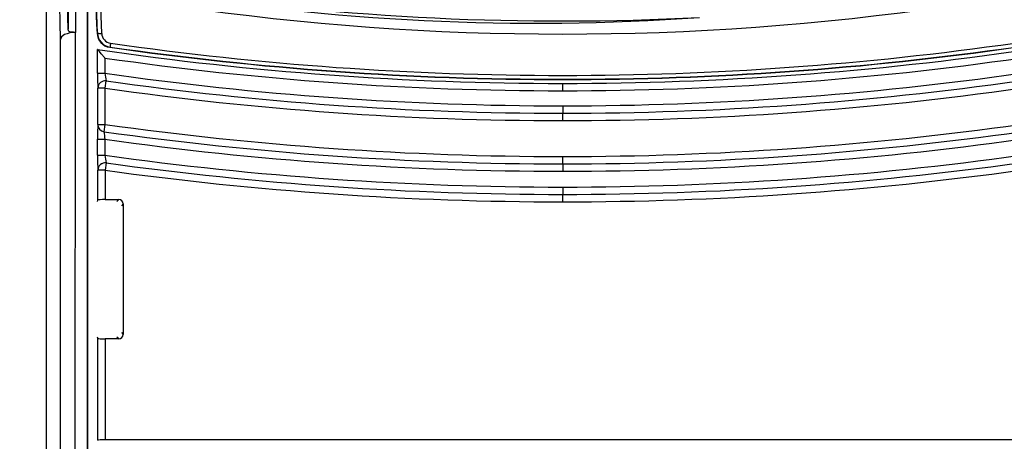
# Model space of a CAD drawing. Header units: millimetres. Extents: x 0 to 838, y 0 to 648.
# Tile 3 of 45: x 65 to 131, y 225 to 254. Entities that reach past the tile are written whole.
import ezdxf

# ---------------------------------------------------------------- set-up
doc = ezdxf.new("R2010")
doc.units = ezdxf.units.MM
doc.header["$LTSCALE"] = 3
doc.layers.add('DIMENSIONS', color=140, linetype='Continuous', lineweight=25)
doc.styles.add('SLDTEXTSTYLE0', font='TXT', dxfattribs={"width": 0.7})
doc.dimstyles.new('SLDDIMSTYLE0', dxfattribs={"dimtxt": 6.474023, "dimasz": 9.906, "dimexe": 0, "dimexo": 0.0625, "dimgap": 1.618506, "dimtad": 0, "dimtih": 1, "dimtoh": 1, "dimrnd": 1e-09, "dimzin": 12, "dimdsep": 46, "dimtxsty": 'SLDTEXTSTYLE0', "dimsah": 1, "dimcen": 0.09, "dimadec": 0, "dimazin": 3, "dimtfac": 1, "dimtofl": 0, "dimtmove": 0, "dimatfit": 3, "dimfxl": 0, "dimfrac": 2, "dimtolj": 1, "dimtzin": 12, "dimarcsym": 0})

# ---------------------------------------------------------------- blocks, each defined once
blk = doc.blocks.new('_D')
at = {"layer": 'DIMENSIONS'}
for p, q in [((107.22, 299.76), (35.348, 299.76)), ((44.873, 299.76), (44.873, 216.689)), ((35.254, 204.951), (33.08, 204.951)), ((33.08, 204.951), (33.08, 194.661)), ((54.492, 204.951), (56.666, 204.951)), ((56.666, 204.951), (56.666, 194.661)), ((33.08, 194.661), (35.254, 194.661)), ((56.666, 194.661), (54.492, 194.661)), ((44.873, 110.141), (44.873, 193.212)), ((132.119, 110.141), (35.348, 110.141))]:
    blk.add_line(p, q, dxfattribs=at)
for points in [[(44.873, 299.76), (43.349, 289.854), (46.397, 289.854)], [(44.873, 110.141), (46.397, 120.047), (43.349, 120.047)]]:
    blk.add_solid(points, dxfattribs=at)
at = {"layer": 'DIMENSIONS', "char_height": 6.35, "attachment_point": 1, "style": 'SLDTEXTSTYLE0'}
for s, insert in [('189.6', (32.561, 214.586)), ('7.47', (35.254, 202.847))]:
    blk.add_mtext(s, dxfattribs=dict(at, insert=insert))
blk = doc.blocks.new('_D_3')
at = {"layer": 'DIMENSIONS'}
for p, q in [((111.97, 310.658), (163.167, 310.658)), ((153.642, 310.658), (153.642, 222.138)), ((144.023, 210.399), (141.849, 210.399)), ((141.849, 210.399), (141.849, 200.11)), ((163.261, 210.399), (165.435, 210.399)), ((165.435, 210.399), (165.435, 200.11)), ((141.849, 200.11), (144.023, 200.11)), ((165.435, 200.11), (163.261, 200.11)), ((153.642, 110.141), (153.642, 198.661)), ((139.739, 110.141), (163.167, 110.141))]:
    blk.add_line(p, q, dxfattribs=at)
for points in [[(153.642, 310.658), (152.118, 300.752), (155.166, 300.752)], [(153.642, 110.141), (155.166, 120.047), (152.118, 120.047)]]:
    blk.add_solid(points, dxfattribs=at)
at = {"layer": 'DIMENSIONS', "char_height": 6.35, "attachment_point": 1, "style": 'SLDTEXTSTYLE0'}
for s, insert in [('200.5', (141.33, 220.034)), ('7.89', (144.023, 208.296))]:
    blk.add_mtext(s, dxfattribs=dict(at, insert=insert))

msp = doc.modelspace()

# ---------------------------------------------------------------- linework, layer by layer
for p, q in [((67.977, 293.41), (67.977, 253.067)), ((68.476, 293.41), (68.472, 252.851)), ((66.49, 286.643), (66.49, 145.517)), ((69.285, 212.523), (69.285, 271.744)), ((69.303, 271.743), (69.303, 212.541)), ((68.468, 211.51), (68.472, 252.851)), ((69.941, 252.784), (69.963, 252.804)), ((67.468, 211.493), (67.468, 252.359)), ((69.977, 251.69), (69.977, 251.69)), ((69.977, 250.084), (69.977, 251.69)), ((70.798, 251.837), (70.819, 251.856)), ((70.477, 251.112), (70.477, 250.084)), ((69.977, 250.084), (70.477, 250.084)), ((70.495, 249.072), (70.565, 249.567)), ((70.565, 249.567), (70.565, 249.567)), ((101.46, 249.394), (101.46, 249.394)), ((69.995, 249.072), (69.994, 249.072)), ((70.495, 249.072), (69.995, 249.072)), ((69.995, 246.617), (69.995, 249.072)), ((70.495, 246.617), (70.495, 249.072)), ((101.46, 247.877), (101.46, 247.377)), ((101.46, 246.877), (101.46, 247.377)), ((101.46, 247.377), (101.46, 247.377)), ((69.994, 246.617), (69.995, 246.617)), ((69.995, 246.617), (70.495, 246.617)), ((70.425, 246.122), (70.495, 246.617)), ((70.425, 246.122), (70.425, 246.122)), ((69.977, 244.53), (69.977, 245.61)), ((69.977, 245.61), (70.477, 245.61)), ((70.477, 245.61), (70.477, 244.53)), ((69.977, 244.53), (70.477, 244.53)), ((70.563, 244.013), (70.495, 243.517)), ((70.563, 244.013), (70.563, 244.013)), ((101.46, 243.947), (101.46, 244.447)), ((101.46, 243.947), (101.46, 243.947)), ((101.46, 243.947), (101.46, 243.447)), ((69.995, 243.517), (69.994, 243.518)), ((70.495, 243.517), (69.995, 243.517)), ((69.995, 241.486), (69.995, 243.517)), ((70.495, 243.517), (70.495, 241.529)), ((101.46, 242.377), (101.46, 241.877)), ((69.977, 241.398), (69.995, 241.486)), ((70.495, 241.529), (71.419, 241.529)), ((71.288, 241.398), (71.419, 241.529)), ((101.46, 241.377), (101.46, 241.877)), ((101.46, 241.877), (101.46, 241.877)), ((71.718, 241.23), (71.586, 241.099)), ((71.718, 241.23), (71.718, 232.39)), ((69.995, 232.135), (69.977, 232.223)), ((69.995, 225.245), (69.995, 232.135)), ((70.495, 232.092), (70.495, 225.254)), ((71.419, 232.092), (70.495, 232.092)), ((71.419, 232.092), (71.288, 232.223)), ((71.586, 232.522), (71.718, 232.39)), ((69.995, 225.245), (69.977, 225.228)), ((132.425, 225.254), (70.495, 225.254))]:
    msp.add_line(p, q)
at = {"flags": 128}
for points in [[(67.468, 252.359), (67.396, 255.816), (67.329, 259.568), (67.267, 263.588), (67.211, 267.834), (67.161, 272.326), (67.117, 277.036), (67.078, 281.956), (67.047, 287.022), (67.022, 292.2), (67.005, 297.429), (66.994, 302.734), (66.99, 308.08)], [(67.977, 253.067), (67.906, 256.463), (67.84, 260.16), (67.779, 264.131), (67.724, 268.327), (67.674, 272.766), (67.63, 277.419), (67.592, 282.282), (67.561, 287.287), (67.537, 292.401), (67.519, 297.562), (67.509, 302.795), (67.505, 308.065)], [(69.963, 252.804), (69.578, 263.443), (69.295, 274.127), (69.114, 284.855), (69.038, 295.625)], [(70.257, 252.782), (69.868, 263.475), (69.582, 274.187), (69.398, 284.917), (69.317, 295.649)], [(68.472, 252.851), (68.28, 252.84), (68.089, 252.81), (67.909, 252.761), (67.748, 252.694), (67.542, 252.536), (67.468, 252.359)], [(68.472, 252.851), (68.352, 252.854), (68.251, 252.861), (68.109, 252.888), (68.05, 252.917), (68.009, 252.957), (67.977, 253.067)], [(70.477, 251.112), (70.474, 251.116), (70.23, 251.398), (70.099, 251.549), (70.023, 251.637), (69.986, 251.68), (69.977, 251.69)], [(101.46, 248.894), (101.46, 248.991), (101.46, 249.084), (101.46, 249.169), (101.46, 249.245), (101.46, 249.307), (101.46, 249.354), (101.46, 249.383), (101.46, 249.394)]]:
    msp.add_lwpolyline(points, dxfattribs=at)
for centre, radius, start, end in [((1085.965, 296.451), 1016.963, 181.392207, 182.460992), ((99.647, 409.031), 155.564, 260.34846, 274.08226), ((101.382, 433.605), 179.986, 261.55932, 272.97453), ((101.46, 433.733), 181.001, 261.70894, 278.29106), ((70.939, 252.827), 1, 182.45913, 261.8593), ((70.159, 253.475), 0.699, 253.68704, 278.045), ((70.961, 252.845), 1, 182.37731, 261.80908), ((70.957, 252.811), 0.7, 182.30377, 261.75507), ((258.123, 225.281), 189.18, 171.84469, 171.92478), ((101.438, 465.487), 215.55, 261.84355, 278.16805), ((101.46, 466.412), 217.018, 261.65876, 270), ((101.46, 466.137), 216.483, 261.85746, 278.14254), ((101.46, 466.15), 216.473, 261.86262, 278.13719), ((101.46, 466.412), 217.018, 270, 278.34124), ((101.44, 466.135), 217.24, 261.8059, 270.00524), ((101.479, 466.135), 217.24, 269.99476, 278.1941), ((85.391, 249.839), 15.415, 179.08834, 182.85261), ((75.995, 250.753), 5.558, 186.90791, 192.32059), ((101.442, 466.167), 218.29, 261.84492, 270.00459), ((101.477, 466.167), 218.29, 269.99541, 278.15508), ((70.494, 249.072), 0.5, 81.91588, 179.97552), ((70.495, 249.071), 0.5, 81.91598, 179.97551), ((101.46, 466.412), 219.035, 261.89149, 270), ((101.46, 466.412), 219.035, 261.8914, 270), ((101.46, 466.412), 219.035, 270, 278.10851), ((101.46, 466.412), 219.035, 270, 278.1086), ((101.442, 466.168), 219.291, 261.88698, 270.00452), ((101.477, 466.168), 219.291, 269.99548, 278.11302), ((85.142, 245.855), 15.166, 177.12127, 180.92781), ((70.494, 246.617), 0.5, 180.0172, 261.96358), ((70.495, 246.618), 0.5, 180.01717, 261.96368), ((101.443, 466.171), 221.724, 261.97648, 270.00437), ((101.477, 466.171), 221.724, 269.99563, 278.02352), ((101.46, 466.412), 222.465, 261.98085, 270), ((101.46, 466.412), 222.465, 261.98078, 270), ((74.125, 246.243), 3.703, 181.87466, 189.84945), ((101.46, 466.412), 222.465, 270, 278.01915), ((101.46, 466.412), 222.465, 270, 278.01922), ((101.443, 466.172), 222.725, 262.00821, 270.00432), ((101.476, 466.172), 222.725, 269.99568, 277.99179), ((85.37, 244.285), 15.395, 179.08743, 182.85459), ((70.494, 243.518), 0.5, 82.11523, 179.97563), ((70.495, 243.517), 0.5, 82.11533, 179.97562), ((75.954, 245.175), 5.515, 186.72099, 192.16509), ((101.443, 466.173), 223.796, 262.04666, 270.00425), ((101.46, 466.412), 224.535, 262.09096, 270), ((101.46, 466.412), 224.535, 262.09087, 270), ((101.476, 466.173), 223.796, 269.99575, 277.95334), ((101.46, 466.412), 224.535, 270, 277.90904), ((101.46, 466.412), 224.535, 270, 277.90913), ((101.443, 466.174), 224.797, 262.08677, 270.00419), ((101.476, 466.174), 224.797, 269.99581, 277.91323)]:
    msp.add_arc(centre, radius, start, end)
for centre, major_axis, ratio, start_param, end_param in [((70.495, 241.485), (0.5, 0), 0.087489, 1.570796, 3.124139), ((71.416, 241.228), (0.214, 0.214), 0.992433, 5.501585, 7.064785), ((70.495, 232.135), (0.5, 0), 0.087489, 3.159046, 4.712389), ((71.416, 232.393), (0.214, -0.214), 0.992433, 5.501585, 7.064785), ((70.495, 225.245), (0.5, 0), 0.017455, 1.570796, 3.124139)]:
    msp.add_ellipse(centre, major_axis=major_axis, ratio=ratio, start_param=start_param, end_param=end_param)

# ---------------------------------------------------------------- dimensions: what is measured, and where the dimension line sits
at = {"layer": 'DIMENSIONS'}
for base, p1, p2, angle, picture, middle in [((153.642, 310.658), (135.929, 110.141), (108.16, 310.658), 270, '_D_3', (153.642, 210.399)), ((44.873, 110.141), (111.03, 299.76), (135.929, 110.141), 90, '_D', (44.873, 204.951))]:
    dim = msp.add_linear_dim(base=base, p1=p1, p2=p2, angle=angle, dimstyle='SLDDIMSTYLE0', dxfattribs=at)
    dim.commit()
    dim.dimension.update_dxf_attribs({"geometry": picture, "text_midpoint": middle, "dimtype": 160})

doc.saveas('drawing.dxf')
